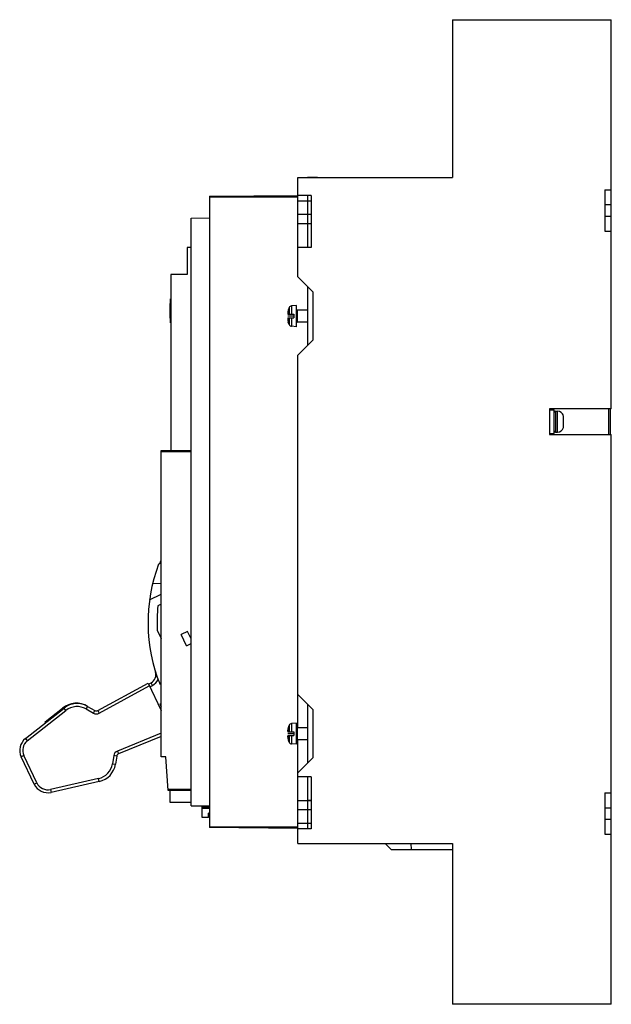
# Model space of a CAD drawing. Header units: millimetres. Extents: x 43 to 239, y 32 to 359.
import ezdxf

# ---------------------------------------------------------------- set-up
doc = ezdxf.new("R2010")
doc.units = ezdxf.units.MM
doc.header["$LTSCALE"] = 25.498209
doc.layers.get('0').update_dxf_attribs({"linetype": 'CONTINUOUS'})
doc.layers.add('INTFCLR_71428', color=7, linetype='CONTINUOUS')
doc.layers.add('INTFCLR_79', color=7, linetype='CONTINUOUS')

msp = doc.modelspace()

# ---------------------------------------------------------------- linework, layer by layer
at = {"color": 7, "linetype": 'Continuous'}
for p, q in [((186.08, 358.85), (186.08, 306.55)), ((186.08, 358.85), (238.78, 358.85)), ((238.78, 229.8), (238.78, 358.85)), ((134.78, 300.55), (134.78, 306.55)), ((134.78, 306.55), (186.08, 306.55)), ((137.98, 306.61), (141.38, 306.61)), ((105.48, 300.31), (134.78, 300.57)), ((139.28, 300.55), (134.78, 300.55)), ((134.78, 273.55), (134.78, 300.52)), ((137.98, 300.55), (137.98, 283.36)), ((139.28, 300.55), (139.28, 283.3)), ((236.58, 302.4), (236.58, 288.7)), ((236.58, 302.4), (238.78, 302.4)), ((105.48, 300.31), (105.48, 90.9)), ((134.78, 300), (105.48, 300)), ((139.28, 298.7), (134.78, 298.7)), ((238.78, 297.4), (236.58, 297.4)), ((134.78, 294.3), (139.28, 294.3)), ((137.98, 294.36), (139.28, 294.36)), ((99.48, 293.05), (105.48, 293.1)), ((99.48, 98.16), (99.48, 293.05)), ((139.28, 291.14), (134.78, 291.14)), ((139.28, 291.2), (137.98, 291.2)), ((236.58, 293.7), (238.78, 293.7)), ((236.58, 288.7), (238.78, 288.7)), ((98.13, 283.31), (98.13, 274.31)), ((99.48, 283.31), (98.13, 283.31)), ((139.28, 283.3), (134.78, 283.3)), ((137.98, 283.36), (139.28, 283.36)), ((92.73, 274.31), (92.73, 216.05)), ((98.13, 274.31), (92.73, 274.31)), ((139.78, 268.55), (134.78, 273.55)), ((137.98, 270.35), (137.98, 250.75)), ((139.78, 268.55), (139.78, 252.55)), ((92.63, 258.29), (92.63, 266.29)), ((131.48, 261.35), (131.48, 261.15)), ((131.92, 263.37), (131.61, 262.56)), ((131.61, 262.56), (131.63, 262.56)), ((131.92, 263.37), (131.92, 261.15)), ((134.38, 264.06), (132.72, 263.91)), ((132.72, 263.91), (132.72, 261.15)), ((134.38, 257.04), (134.38, 264.06)), ((134.58, 262.55), (134.58, 258.55)), ((137.98, 262.55), (134.58, 262.55)), ((131.48, 261.15), (133.48, 261.15)), ((131.48, 259.95), (131.48, 259.75)), ((131.48, 259.95), (133.48, 259.95)), ((131.92, 257.72), (131.61, 258.55)), ((131.63, 258.55), (131.61, 258.55)), ((131.92, 259.95), (131.92, 257.72)), ((132.72, 259.95), (132.72, 257.18)), ((133.48, 261.15), (133.48, 259.95)), ((137.98, 258.55), (134.58, 258.55)), ((134.38, 257.04), (132.72, 257.18)), ((134.78, 247.55), (139.78, 252.55)), ((134.78, 124.05), (134.78, 247.55)), ((238.78, 229.8), (218.28, 229.8)), ((218.28, 229.8), (218.28, 221.3)), ((218.28, 229.45), (219.78, 229.45)), ((219.78, 221.65), (219.78, 229.45)), ((220.28, 229.05), (220.94, 229.05)), ((220.28, 229.05), (220.28, 222.05)), ((220.94, 222.05), (220.94, 229.05)), ((237.98, 221.3), (237.98, 229.8)), ((238.38, 229.8), (238.38, 221.3)), ((222.88, 223.56), (222.88, 227.53)), ((220.28, 222.05), (220.94, 222.05)), ((218.28, 221.65), (219.78, 221.65)), ((218.28, 221.3), (238.78, 221.3)), ((238.78, 32.32), (238.78, 221.3)), ((89.48, 216.02), (99.48, 216.11)), ((89.48, 114.4), (89.48, 216.02)), ((99.48, 215.51), (89.48, 215.51)), ((88.66, 178.29), (89.02, 178.45)), ((89.02, 178.45), (89.48, 179.56)), ((89.48, 171.82), (86.66, 171.77)), ((85.66, 166.46), (89.48, 168.37)), ((89.48, 165.02), (88.43, 164.5)), ((88.2, 156.35), (89.48, 153.64)), ((89.14, 154.35), (89.48, 154.51)), ((98.29, 155.99), (96.15, 154.97)), ((97.93, 151.22), (96.15, 154.97)), ((99.48, 153.49), (98.29, 155.99)), ((97.93, 151.22), (99.48, 151.96)), ((68.51, 129.73), (85.15, 138.82)), ((68.99, 128.86), (85.58, 137.92)), ((85.15, 138.82), (89.48, 129.73)), ((85.3, 138.51), (86.18, 138.98)), ((85.73, 137.61), (86.65, 138.09)), ((86.65, 138.09), (86.18, 138.98)), ((139.78, 130.05), (134.78, 135.05)), ((65.11, 131.13), (64.61, 130.26)), ((65.11, 131.13), (67.53, 129.74)), ((89.48, 132.02), (89.04, 131.82)), ((137.98, 131.85), (137.98, 112.25)), ((44.49, 120.46), (57.3, 130.55)), ((45.11, 119.67), (57.92, 129.76)), ((51, 125.95), (56.81, 130.53)), ((57.92, 129.76), (57.3, 130.55)), ((64.61, 130.26), (67.03, 128.87)), ((67.03, 128.87), (67.53, 129.74)), ((68.51, 129.73), (68.99, 128.86)), ((139.78, 130.05), (139.78, 114.05)), ((51.12, 125.68), (51, 125.95)), ((131.92, 124.87), (131.92, 122.65)), ((134.38, 125.56), (132.72, 125.41)), ((132.72, 125.41), (132.72, 122.65)), ((134.38, 118.54), (134.38, 125.56)), ((89.48, 122.26), (74.99, 116.32)), ((89.48, 121.18), (75.37, 115.39)), ((131.48, 122.85), (131.48, 122.65)), ((131.48, 122.65), (133.48, 122.65)), ((131.48, 121.45), (133.48, 121.45)), ((131.48, 121.45), (131.48, 121.25)), ((131.61, 124.06), (131.63, 124.06)), ((131.92, 121.45), (131.92, 119.22)), ((132.72, 121.45), (132.72, 118.68)), ((133.48, 122.65), (133.48, 121.45)), ((137.98, 124.05), (134.58, 124.05)), ((134.58, 124.05), (134.58, 120.05)), ((44.49, 120.46), (45.11, 119.67)), ((131.63, 120.05), (131.61, 120.05)), ((134.38, 118.54), (132.72, 118.68)), ((137.98, 120.05), (134.58, 120.05)), ((134.78, 90.57), (134.78, 120.05)), ((43.98, 114.81), (43.08, 114.38)), ((47.39, 105.32), (43.08, 114.38)), ((48.3, 105.75), (43.98, 114.81)), ((73.78, 114.78), (73.35, 112.09)), ((74.77, 114.62), (73.78, 114.78)), ((74.77, 114.62), (74.34, 111.93)), ((74.99, 116.32), (75.37, 115.39)), ((91.09, 114.38), (89.48, 114.4)), ((91.88, 103.18), (91.09, 114.38)), ((73.35, 112.09), (74.34, 111.93)), ((134.78, 109.05), (139.78, 114.05)), ((139.28, 107.8), (134.78, 107.8)), ((137.98, 107.8), (137.98, 90.55)), ((139.28, 107.8), (139.28, 90.55)), ((47.39, 105.32), (48.3, 105.75)), ((68.75, 107.17), (52.79, 103.57)), ((68.97, 106.19), (53.01, 102.59)), ((68.97, 106.19), (68.75, 107.17)), ((52.79, 103.57), (53.01, 102.59)), ((91.84, 103.72), (99.48, 103.72)), ((99.48, 103.12), (91.88, 103.18)), ((92.53, 99.26), (92.53, 103.18)), ((236.58, 102.41), (238.78, 102.41)), ((236.58, 102.41), (236.58, 88.71)), ((99.48, 99.26), (92.53, 99.26)), ((99.48, 98.16), (105.48, 98.11)), ((103.03, 98.13), (103.03, 95.26)), ((134.78, 99.95), (139.28, 99.95)), ((137.98, 100.01), (139.28, 100.01)), ((103.03, 97.76), (105.48, 97.76)), ((103.13, 95.26), (103.03, 95.26)), ((103.13, 94.31), (103.13, 97.76)), ((103.13, 97.35), (105.48, 97.35)), ((105.48, 95.72), (105.23, 95.72)), ((105.23, 94.31), (105.23, 95.72)), ((105.48, 95.26), (105.23, 95.26)), ((139.28, 96.8), (134.78, 96.8)), ((139.28, 96.86), (137.98, 96.86)), ((238.78, 97.41), (236.58, 97.41)), ((105.23, 94.31), (103.13, 94.31)), ((134.78, 92.4), (139.28, 92.4)), ((236.58, 93.71), (238.78, 93.71)), ((105.48, 91.22), (134.78, 91.22)), ((134.78, 90.65), (105.48, 90.9)), ((139.28, 90.55), (134.78, 90.55)), ((134.78, 85.65), (134.78, 90.55)), ((236.58, 88.71), (238.78, 88.71)), ((134.78, 85.65), (186.08, 85.65)), ((165.75, 83.65), (163.75, 85.65)), ((172.26, 85.65), (172.41, 83.65)), ((186.08, 85.65), (186.08, 32.32)), ((165.75, 83.65), (186.08, 83.65)), ((238.78, 32.32), (186.08, 32.32))]:
    msp.add_line(p, q, dxfattribs=at)
for points in [[(131.92, 124.87), (131.84, 124.7), (131.61, 124.06)], [(131.61, 120.05), (131.84, 119.4), (131.92, 119.22)]]:
    msp.add_lwpolyline(points, dxfattribs=at)
for centre, radius, start, end in [((119.15, 262.29), 26.82, 171.4222, 188.5778), ((136.75, 261.36), 5.27, 176.0754, 180.0904), ((136.13, 261.39), 4.65, 174.7577, 175.9979), ((136.13, 261.39), 4.65, 174.7585, 175.9993), ((135.92, 261.41), 4.44, 170.7747, 174.7782), ((135.91, 261.41), 4.43, 170.7715, 174.7793), ((135.71, 261.45), 4.22, 164.7369, 170.761), ((135.7, 261.45), 4.22, 164.7363, 170.7649), ((132.81, 262.92), 1, 95, 152.8732), ((134.58, 262.75), 0.2, 180, 270), ((136.75, 259.74), 5.27, 179.9098, 183.8866), ((136.75, 259.74), 5.27, 179.9075, 183.9112), ((136.13, 259.7), 4.64, 183.9626, 185.4347), ((136.12, 259.7), 4.64, 183.9879, 185.434), ((135.91, 259.68), 4.43, 185.418, 189.1409), ((135.91, 259.68), 4.43, 185.4173, 189.1412), ((135.71, 259.65), 4.22, 189.1493, 195.1205), ((135.71, 259.65), 4.22, 189.147, 195.1195), ((134.58, 258.35), 0.2, 90, 180), ((132.81, 258.18), 1, 207.1268, 265), ((220.28, 228.55), 0.5, 90, 180), ((220.94, 227.05), 2, 14.0698, 90), ((220.28, 222.55), 0.5, 180, 270), ((220.94, 224.05), 2, 270.0004, 345.9302), ((140.14, 158.91), 55, 159.3711, 201.9569), ((140.13, 158.91), 52, 173.8336, 182.8256), ((84.77, 141.63), 3, 297.9533, 17.3383), ((84.77, 141.63), 4, 297.9533, 337.253), ((61.39, 124.92), 7.24, 58.9447, 129.2413), ((61.64, 125.05), 7, 60.2381, 128.2354), ((61.64, 125.05), 6, 60.2381, 128.2354), ((89.09, 297.12), 165.31, 269.9832, 270.1354), ((139.97, 159.37), 57.9, 208.4159, 209.288), ((167.07, 238.25), 131.97, 233.7565, 233.9928), ((68.03, 130.61), 2, 240.2381, 298.637), ((68.03, 130.61), 1, 240.2381, 298.637), ((132.81, 124.42), 1, 95, 152.865), ((134.58, 124.25), 0.2, 180, 270), ((136.12, 122.89), 4.64, 174.7569, 175.9998), ((136.12, 122.89), 4.64, 174.7573, 176.0005), ((136.12, 121.2), 4.63, 183.9608, 185.436), ((136.11, 121.2), 4.63, 183.9595, 185.4354), ((135.92, 122.91), 4.44, 170.7766, 174.7759), ((135.92, 122.91), 4.44, 170.7743, 174.7766), ((135.69, 122.95), 4.21, 164.7252, 170.7726), ((135.69, 122.95), 4.2, 164.726, 170.7753), ((47.59, 116.53), 5, 128.2354, 205.4773), ((47.59, 116.53), 4, 128.2354, 205.4773), ((135.92, 121.18), 4.43, 185.4204, 189.1385), ((135.92, 121.18), 4.43, 185.4199, 189.1386), ((135.69, 121.15), 4.21, 189.1365, 195.1301), ((135.69, 121.15), 4.21, 189.1377, 195.132), ((132.81, 119.68), 1, 207.135, 265), ((134.58, 119.85), 0.2, 90, 180), ((75.75, 114.47), 2, 112.3021, 171.0575), ((75.75, 114.47), 1, 112.3021, 171.0575), ((67.43, 113.02), 6, 282.7215, 351.0575), ((67.43, 113.02), 7, 282.7215, 351.0575), ((51.91, 107.47), 5, 205.4773, 282.7215), ((51.91, 107.47), 4, 205.4773, 282.7215)]:
    msp.add_arc(centre, radius, start, end, dxfattribs=at)
for points in [[(131.49, 261.72), (131.48, 261.59), (131.48, 261.47), (131.48, 261.35)], [(131.48, 122.85), (131.48, 122.97), (131.48, 123.09), (131.49, 123.22)], [(131.49, 123.22), (131.48, 123.09), (131.48, 122.97), (131.48, 122.85)], [(131.49, 120.88), (131.48, 121), (131.48, 121.13), (131.48, 121.25)], [(131.48, 121.25), (131.48, 121.13), (131.48, 121), (131.49, 120.88)]]:
    msp.add_open_spline(points, degree=3, dxfattribs=at)
at = {"layer": 'INTFCLR_71428', "color": 254, "linetype": 'Continuous', "true_color": 0xf0ebaf}
msp.add_line((92.63, 262.29), (92.73, 262.29), dxfattribs=at)
at = {"layer": 'INTFCLR_79', "color": 254, "linetype": 'Continuous', "true_color": 0xf0ebaf}
for p, q in [((133.48, 260.55), (131.48, 260.55)), ((133.48, 122.05), (131.48, 122.05))]:
    msp.add_line(p, q, dxfattribs=at)

doc.saveas('drawing.dxf')
